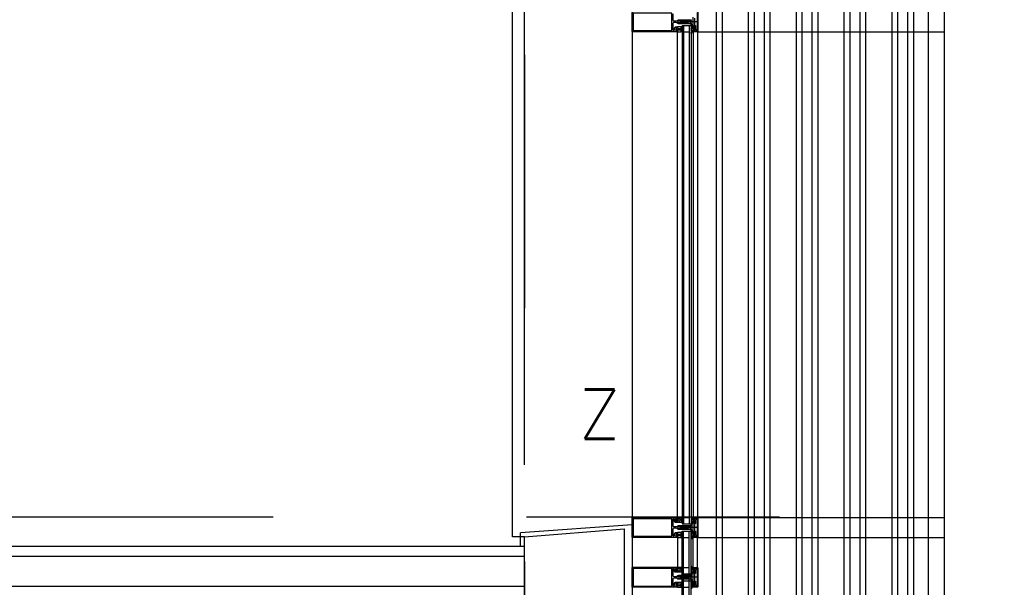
# Model space of a CAD drawing. Header units: millimetres. Extents: x -3528 to 122524, y -34406 to 25397.
# Tile 12 of 16: x 112860 to 115328, y -11237 to -9814. Entities that reach past the tile are written whole.
import ezdxf

# ---------------------------------------------------------------- set-up
doc = ezdxf.new("R2010")
doc.units = ezdxf.units.MM
doc.header["$LTSCALE"] = 100
doc.header["$MEASUREMENT"] = 0
doc.linetypes.add('AUSGEZOGEN', pattern=[0])
doc.linetypes.add('CENTER', pattern=[50.8, 31.75, -6.35, 6.35, -6.35])
doc.layers.get('0').update_dxf_attribs({"linetype": 'CONTINUOUS'})
for name, color, linetype in [('AL21----_BUITENWAND', 3, 'CONTINUOUS'), ('AL22----_BINNENWAND', 2, 'CONTINUOUS'), ('AL31----_BUITENKOZIJN', 1, 'CONTINUOUS'), ('AL42----_PLEISTERWERK', 8, 'CONTINUOUS'), ('AL67----_ZONWERING', 2, 'CONTINUOUS'), ('BL$7----_STRAMIEN', 8, 'CONTINUOUS')]:
    doc.layers.add(name, color=color, linetype=linetype)
doc.styles.add('ROMANS', font='ROMANS.shx', dxfattribs={"width": 0.8})
doc.styles.get("Standard").update_dxf_attribs({"font": 'arial.ttf'})

# ---------------------------------------------------------------- blocks, each defined once
blk = doc.blocks.new('A$C341C5819')
at = {"color": 0, "linetype": 'ByBlock', "lineweight": -2, "style": 'ROMANS'}
blk.add_text('Z', height=247.5, dxfattribs=at).set_placement((-35.4, 0))
blk = doc.blocks.new('204507')
at = {"color": 0, "linetype": 'ByBlock', "lineweight": -2}
blk.add_lwpolyline([(0, 0.15), (0, 9.6), (-0.2, 9.8), (-1.49, 9.8), (-1.96, 9.69), (-4.07, 8.75), (-4.5, 8.8), (-4.59, 8.96), (-3.96, 9.52), (-3.46, 9.68), (-2.7, 9.87), (-2.18, 9.97), (-1.17, 10.08), (-0.67, 10.09), (-0.07, 10.67), (-0.08, 10.81), (-0.63, 10.99), (-1.28, 10.98), (-1.8, 10.95), (-2.32, 10.89), (-4.11, 10.49), (-4.8, 10.24), (-6.58, 10.06), (-7.04, 10.85), (-7.35, 11), (-7.56, 10.85), (-8.04, 10.02), (-8.46, 9.81), (-8.75, 10.02), (-9.24, 10.85), (-9.56, 11), (-9.77, 10.83), (-10.24, 10.02), (-10.68, 9.81), (-10.97, 10.02), (-11.45, 10.85), (-11.76, 11), (-11.97, 10.85), (-12.4, 10.11), (-12.4, 0.15), (-10.4, 0.15), (-9.84, 0.3), (-9.58, 0.2), (-9.5, 0), (-9.5, -1.6), (-10.3, -1.6), (-10.3, -1.9), (-8.87, -3.33), (-8.27, -3.6), (-4.12, -3.6), (-3.51, -3.31), (-2.1, -1.9), (-2.1, -1.600001), (-2.9, -1.600001), (-2.9, 0), (-2.77, 0.25), (-2.56, 0.3), (-2, 0.15), (0, 0.15), (0, 9.6), (-0.2, 9.8), (-1.49, 9.8), (-1.96, 9.69), (-4.07, 8.75), (-4.5, 8.8), (-4.59, 8.96), (-3.96, 9.52), (-3.46, 9.68), (-2.7, 9.87), (-2.18, 9.97), (-1.17, 10.08), (-0.67, 10.09), (-0.07, 10.67), (-0.08, 10.81), (-0.63, 10.99), (-1.28, 10.98), (-1.8, 10.95), (-2.32, 10.89), (-4.11, 10.49), (-4.8, 10.24), (-6.58, 10.06), (-7.04, 10.85), (-7.35, 11), (-7.56, 10.85), (-8.04, 10.02), (-8.46, 9.81), (-8.75, 10.02), (-9.24, 10.85), (-9.56, 11), (-9.77, 10.83), (-10.24, 10.02), (-10.68, 9.81), (-10.97, 10.02), (-11.45, 10.85), (-11.76, 11), (-11.97, 10.85), (-12.4, 10.11), (-12.4, 0.15), (-10.4, 0.15), (-9.84, 0.3), (-9.58, 0.2), (-9.5, 0), (-9.5, -1.6), (-10.3, -1.6), (-10.3, -1.9), (-8.87, -3.33), (-8.27, -3.6), (-4.12, -3.6), (-3.51, -3.31), (-2.1, -1.9), (-2.1, -1.600001), (-2.9, -1.600001), (-2.9, 0), (-2.77, 0.25), (-2.56, 0.3), (-2, 0.15), (0, 0.15)], dxfattribs=at)
for points in [[(-8.45, 3.599999), (-8.45, 6.3), (-7.45, 7.3), (-4.95, 7.3), (-3.95, 6.3), (-3.95, 3.599999), (-4.54, 2.19), (-5.95, 1.6), (-6.45, 1.6), (-7.86, 2.19)], [(-4.2, -0.500001), (-4.2, -2.180001), (-4.67, -2.6), (-7.73, -2.6), (-4.67, -2.6), (-7.73, -2.6), (-8.2, -2.180001), (-8.2, -0.500001), (-8.2, -2.180001), (-8.2, -0.500001), (-7.73, 0), (-4.7, 0)]]:
    blk.add_lwpolyline(points, close=True, dxfattribs=at)
at = {"color": 0, "linetype": 'ByBlock', "lineweight": -2, "flags": 3}
blk.add_attdef('GRUPPE', (0, 0), '', height=1, dxfattribs=at)
blk = doc.blocks.new('204772')
at = {"color": 0, "linetype": 'ByBlock', "lineweight": -2}
for points in [[(0.3, 0.3), (0.29, -1.63), (-0.04, -1.87), (-0.6, -1.72), (-4.88, -1.72), (-5.34, -2.22), (-5.36, -3.57), (-6.35, -4.71), (-6.85, -4.87), (-8.62, -5.22), (-9.12, -5.26), (-9.52, -5.45), (-9.69, -5.87), (-9.61, -6.12), (-9.49, -6.17), (-9.1, -6.16), (-8.37, -6.16), (-7.64, -6.08), (-6.93, -5.94), (-6.23, -5.73), (-5.55, -5.45), (-4.9, -5.12), (-4.28, -4.72), (-3.7, -4.27), (-2.68, -3.63), (-1.5, -4.52), (-1.12, -5.92), (-1.01, -6.07), (-0.84, -6.12), (-0.62, -6.03), (-0.58, -5.98), (-0.03, -5.03), (0, -4.99), (0.16, -4.92), (0.32, -4.98), (0.36, -5.03), (0.93, -6), (0.97, -6.05), (1.15, -6.12), (1.38, -6.03), (1.42, -5.98), (1.97, -5.03), (2, -4.99), (2.16, -4.92), (2.32, -4.98), (2.36, -5.03), (2.93, -6), (2.97, -6.05), (3.15, -6.12), (3.38, -6.03), (3.42, -5.98), (3.97, -5.03), (4, -4.99), (4.16, -4.92), (4.32, -4.98), (4.36, -5.03), (4.93, -6), (4.97, -6.05), (5.16, -6.12), (5.34, -6.07), (5.45, -5.92), (5.83, -4.52), (7.01, -3.63), (8.03, -4.27), (8.61, -4.72), (9.22, -5.12), (9.75, -5.38), (10.73, -5.73), (11.75, -5.98), (12.27, -6.06), (12.79, -6.11), (13.43, -6.16), (13.82, -6.17), (13.94, -6.12), (14.02, -5.87), (13.85, -5.45), (12.14, -5.04), (10.33, -4.52), (10.19, -4.41), (10.15, -4.37), (10.1, -4.33), (9.67, -3.39), (9.66, -1.99), (9.36, -1.7), (7.2, -1.72), (6.64, -1.87), (6.4, -1.8), (6.3, -1.57), (6.3, 0.3), (7.1, 0.3), (7.1, 0.6), (5.69, 1.51), (5, 1.8), (1.53, 1.8), (0.93, 1.53), (-0.5, 0.6), (-0.5, 0.3)], [(2.07, -1.8), (4.5, -1.8), (5, -1.3), (4.99, 0.38), (4.53, 0.8), (2.07, 0.8), (1.61, 0.38), (1.6, -1.3)]]:
    blk.add_lwpolyline(points, close=True, dxfattribs=at)
at = {"color": 0, "linetype": 'ByBlock', "lineweight": -2, "flags": 3}
blk.add_attdef('GRUPPE', (0, 0), '', height=1, dxfattribs=at)
blk = doc.blocks.new('204602')
at = {"color": 0, "linetype": 'ByBlock', "lineweight": -2}
for points in [[(3, 1.8), (3, 16.05), (2.69, 16.88), (1.67, 17.3), (0.87, 16.94), (0.5, 15.91), (0.91, 15.12), (1.36, 14.83), (1.5, 14.53), (1.5, 10.72), (1.21, 10.09), (-1.3, 7.59), (-2.7, 7.59), (-5.21, 10.09), (-5.5, 10.72), (-5.5, 14.53), (-5.36, 14.83), (-4.91, 15.12), (-4.5, 15.91), (-4.86, 16.94), (-5.68, 17.3), (-6.69, 16.88), (-7, 16.05), (-7, 1.8), (-5.06, 1.8), (-4.06, 1.3), (-3.71, 0.3), (-3.76, -0.83), (-3.83, -2.89), (-3.84, -4.46), (-4.02, -4.7), (-3.84, -4.94), (-3.82, -6.44), (-3.74, -8.19), (-3.68, -8.91), (-3.42, -9.54), (-2.63, -10.41), (-2, -10.7), (-1.37, -10.41), (-0.58, -9.54), (-0.32, -8.91), (-0.26, -8.19), (-0.18, -6.44), (-0.16, -4.94), (0.02, -4.7), (-0.16, -4.46), (-0.17, -2.89), (-0.24, -0.83), (-0.29, 0.3), (0.16, 1.41), (1.06, 1.8)], [(-5, 3.6), (-5.5, 4.1), (-5.5, 7.06), (-5.29, 7.47), (-4.96, 7.56), (-4.65, 7.42), (-3.72, 6.49), (-2, 5.79), (-0.28, 6.49), (0.65, 7.42), (1.08, 7.56), (1.5, 7.06), (1.5, 4.1), (1, 3.6), (-0.47, 3.6), (-1.85, 2.81), (-3.53, 3.6)]]:
    blk.add_lwpolyline(points, close=True, dxfattribs=at)
blk.add_lwpolyline([(-3.17, 0.5), (-2, 1.8), (-0.96, 1.09), (-0.76, -0.68), (-0.74, -1.28), (-0.69, -3.06), (-0.69, -4.54), (-0.72, -5.73), (-0.74, -6.33), (-0.75, -6.62), (-0.77, -7.22), (-1.17, -9.12), (-2, -9.5), (-2.83, -9.12), (-3.23, -7.22), (-3.25, -6.62), (-3.26, -6.33), (-3.28, -5.73), (-3.31, -4.54), (-3.31, -3.06), (-3.29, -2.17), (-3.27, -1.57), (-3.26, -1.28), (-3.24, -0.68), (-3.17, 0.5)], dxfattribs=at)
at = {"color": 0, "linetype": 'ByBlock', "lineweight": -2, "flags": 3}
blk.add_attdef('GRUPPE', (0, 0), '', height=1, dxfattribs=at)

msp = doc.modelspace()

# ---------------------------------------------------------------- linework, layer by layer
at = {"layer": 'AL21----_BUITENWAND'}
msp.add_lwpolyline([(114125, -12475), (114125, -11110), (114375, -11090), (114375, -12475)], close=True, dxfattribs=at)
at = {"layer": 'AL22----_BINNENWAND'}
for p, q in [((114125, -11135), (108950, -11135)), ((114125, -11160), (108950, -11160)), ((114125, -11235), (108950, -11235))]:
    msp.add_line(p, q, dxfattribs=at)
at = {"layer": 'AL31----_BUITENKOZIJN', "linetype": 'Continuous'}
for p, q in [((114395, -5050), (114395, -19945.4)), ((114395, -5050), (114395, -19945.4)), ((114560.6, -9818.9), (114513.8, -9818.9)), ((114508.5, -11061.8), (114508.5, -9843.8)), ((114548, -9843.8), (114548, -11061.8)), ((114508.5, -11106.9), (114508.5, -11186.9)), ((114508.5, -11107), (114508.5, -11186.9)), ((114560.6, -11086.9), (114513.8, -11086.9)), ((114548, -11186.9), (114548, -11106.9)), ((114548, -11186.9), (114548, -11107)), ((114560.6, -11211.9), (114513.8, -11211.9))]:
    msp.add_line(p, q, dxfattribs=at)
at = {"layer": 'AL31----_BUITENKOZIJN', "linetype": 'AUSGEZOGEN'}
for p, q in [((114558.7, -9842.1), (114558.7, -9795.7)), ((114560, -9794.9), (114560, -9842.9)), ((114548, -9842.8), (114551.6, -9841.6)), ((114548, -9843.9), (114548, -9842.8)), ((114559, -9843.9), (114548, -9843.9)), ((114551.6, -9841.6), (114553, -9842.4)), ((114553, -9842.4), (114554.5, -9842.4)), ((114554.5, -9842.4), (114554.5, -9842.6)), ((114554.5, -9842.6), (114556, -9842.6)), ((114556, -9842.6), (114556.5, -9842.1)), ((114556.5, -9842.1), (114556.5, -9838.6)), ((114556.5, -9838.6), (114557.3, -9838.6)), ((114557.3, -9838.6), (114557.8, -9839.1)), ((114557.8, -9839.1), (114557.8, -9842.1)), ((114557.8, -9842.1), (114558.3, -9842.6)), ((114558.2, -9842.6), (114558.7, -9842.1)), ((114558.3, -9842.6), (114558.2, -9842.6)), ((114560, -9842.9), (114559, -9843.9)), ((114548, -11062.9), (114548, -11061.9)), ((114548, -11061.9), (114559, -11061.9)), ((114548, -11063), (114548, -11062)), ((114551.6, -11064.1), (114548, -11062.9)), ((114553, -11063.4), (114551.6, -11064.1)), ((114554.5, -11063.4), (114553, -11063.4)), ((114554.5, -11063.5), (114553, -11063.5)), ((114554.5, -11063.2), (114554.5, -11063.4)), ((114556, -11063.2), (114554.5, -11063.2)), ((114554.5, -11063.3), (114554.5, -11063.5)), ((114556, -11063.3), (114554.5, -11063.3)), ((114556.5, -11063.7), (114556, -11063.2)), ((114556.5, -11063.8), (114556, -11063.3)), ((114556.5, -11067.2), (114556.5, -11063.7)), ((114556.5, -11067.3), (114556.5, -11063.8)), ((114557.3, -11067.2), (114556.5, -11067.2)), ((114557.3, -11067.3), (114556.5, -11067.3)), ((114557.8, -11066.7), (114557.3, -11067.2)), ((114557.8, -11066.8), (114557.3, -11067.3)), ((114558.3, -11063.2), (114557.8, -11063.7)), ((114558.3, -11063.3), (114557.8, -11063.8)), ((114557.8, -11063.7), (114557.8, -11066.7)), ((114557.8, -11063.8), (114557.8, -11066.8)), ((114558.2, -11063.2), (114558.3, -11063.2)), ((114558.7, -11063.7), (114558.2, -11063.2)), ((114558.2, -11063.3), (114558.3, -11063.3)), ((114558.7, -11063.8), (114558.2, -11063.3)), ((114558.7, -11110.1), (114558.7, -11063.7)), ((114558.7, -11110.2), (114558.7, -11063.8)), ((114559, -11061.9), (114560, -11062.9)), ((114560, -11062.9), (114560, -11110.9)), ((114560, -11063), (114560, -11111)), ((114556.5, -11110.1), (114556.5, -11106.6)), ((114556.5, -11106.6), (114557.3, -11106.6)), ((114556.5, -11110.2), (114556.5, -11106.7)), ((114556.5, -11106.7), (114557.3, -11106.7)), ((114557.3, -11106.6), (114557.8, -11107.1)), ((114557.3, -11106.7), (114557.8, -11107.2)), ((114557.8, -11107.1), (114557.8, -11110.1)), ((114557.8, -11107.2), (114557.8, -11110.2)), ((114548, -11110.8), (114551.6, -11109.6)), ((114548, -11110.9), (114551.6, -11109.7)), ((114548, -11111.9), (114548, -11110.8)), ((114548, -11112), (114548, -11110.9)), ((114559, -11112), (114548, -11112)), ((114551.6, -11109.6), (114553, -11110.4)), ((114551.6, -11109.7), (114553, -11110.5)), ((114553, -11110.4), (114554.5, -11110.4)), ((114553, -11110.5), (114554.5, -11110.5)), ((114554.5, -11110.4), (114554.5, -11110.6)), ((114554.5, -11110.5), (114554.5, -11110.7)), ((114554.5, -11110.6), (114556, -11110.6)), ((114554.5, -11110.7), (114556, -11110.7)), ((114556, -11110.6), (114556.5, -11110.1)), ((114556, -11110.7), (114556.5, -11110.2)), ((114557.8, -11110.1), (114558.3, -11110.6)), ((114557.8, -11110.2), (114558.3, -11110.7)), ((114558.2, -11110.6), (114558.7, -11110.1)), ((114558.2, -11110.7), (114558.7, -11110.2)), ((114558.3, -11110.6), (114558.2, -11110.6)), ((114558.3, -11110.7), (114558.2, -11110.7)), ((114560, -11110.9), (114559, -11111.9)), ((114560, -11111), (114559, -11112)), ((114548, -11187.9), (114548, -11186.9)), ((114548, -11186.9), (114559, -11186.9)), ((114548, -11188), (114548, -11187)), ((114548, -11187), (114559, -11187)), ((114551.6, -11189.1), (114548, -11187.9)), ((114551.6, -11189.2), (114548, -11188)), ((114553, -11188.4), (114551.6, -11189.1)), ((114553, -11188.5), (114551.6, -11189.2)), ((114554.5, -11188.4), (114553, -11188.4)), ((114554.5, -11188.5), (114553, -11188.5)), ((114554.5, -11188.2), (114554.5, -11188.4)), ((114556, -11188.2), (114554.5, -11188.2)), ((114554.5, -11188.3), (114554.5, -11188.5)), ((114556, -11188.3), (114554.5, -11188.3)), ((114556.5, -11188.7), (114556, -11188.2)), ((114556.5, -11188.8), (114556, -11188.3)), ((114556.5, -11192.2), (114556.5, -11188.7)), ((114556.5, -11192.3), (114556.5, -11188.8)), ((114557.3, -11192.2), (114556.5, -11192.2)), ((114557.3, -11192.3), (114556.5, -11192.3)), ((114557.8, -11191.7), (114557.3, -11192.2)), ((114557.8, -11191.8), (114557.3, -11192.3)), ((114558.3, -11188.2), (114557.8, -11188.7)), ((114558.3, -11188.3), (114557.8, -11188.8)), ((114557.8, -11188.7), (114557.8, -11191.7)), ((114557.8, -11188.8), (114557.8, -11191.8)), ((114558.2, -11188.2), (114558.3, -11188.2)), ((114558.7, -11188.7), (114558.2, -11188.2)), ((114558.2, -11188.3), (114558.3, -11188.3)), ((114558.7, -11188.8), (114558.2, -11188.3)), ((114558.7, -11235.1), (114558.7, -11188.7)), ((114558.7, -11235.2), (114558.7, -11188.8)), ((114559, -11186.9), (114560, -11187.9)), ((114559, -11187), (114560, -11188)), ((114560, -11187.9), (114560, -11235.9)), ((114560, -11188), (114560, -11236)), ((114548, -11235.8), (114551.6, -11234.6)), ((114548, -11235.9), (114551.6, -11234.7)), ((114548, -11236.9), (114548, -11235.8)), ((114548, -11237), (114548, -11235.9)), ((114559, -11236.9), (114548, -11236.9)), ((114559, -11237), (114548, -11237)), ((114551.6, -11234.6), (114553, -11235.4)), ((114551.6, -11234.7), (114553, -11235.5)), ((114553, -11235.4), (114554.5, -11235.4)), ((114553, -11235.5), (114554.5, -11235.5)), ((114554.5, -11235.4), (114554.5, -11235.6)), ((114554.5, -11235.5), (114554.5, -11235.7)), ((114554.5, -11235.6), (114556, -11235.6)), ((114554.5, -11235.7), (114556, -11235.7)), ((114556, -11235.6), (114556.5, -11235.1)), ((114556, -11235.7), (114556.5, -11235.2)), ((114556.5, -11235.1), (114556.5, -11231.6)), ((114556.5, -11231.6), (114557.3, -11231.6)), ((114556.5, -11235.2), (114556.5, -11231.7)), ((114556.5, -11231.7), (114557.3, -11231.7)), ((114557.3, -11231.6), (114557.8, -11232.1)), ((114557.3, -11231.7), (114557.8, -11232.2)), ((114557.8, -11232.1), (114557.8, -11235.1)), ((114557.8, -11232.2), (114557.8, -11235.2)), ((114557.8, -11235.1), (114558.3, -11235.6)), ((114557.8, -11235.2), (114558.3, -11235.7)), ((114558.2, -11235.6), (114558.7, -11235.1)), ((114558.2, -11235.7), (114558.7, -11235.2)), ((114558.3, -11235.6), (114558.2, -11235.6)), ((114558.3, -11235.7), (114558.2, -11235.7)), ((114560, -11235.9), (114559, -11236.9)), ((114560, -11236), (114559, -11237))]:
    msp.add_line(p, q, dxfattribs=at)
at = {"layer": 'AL31----_BUITENKOZIJN'}
for p, q in [((114520.3, -9827.8), (114543.3, -9827.8)), ((114520.3, -9827.8), (114520.3, -11077.9)), ((114524.3, -9827.8), (114524.3, -11077.9)), ((114524.3, -9843.8), (114538.3, -9843.8)), ((114538.3, -9827.8), (114538.3, -11077.9)), ((114543.3, -9827.8), (114543.3, -11077.9)), ((114520.2, -11077.9), (114543.3, -11077.9)), ((114524.3, -11061.9), (114538.3, -11061.9)), ((114520.2, -11202.9), (114520.3, -11095.8)), ((114520.3, -11095.8), (114543.3, -11095.8)), ((114524.2, -11203), (114524.2, -11095.8)), ((114524.2, -11203), (114524.2, -11095.8)), ((114538.2, -11203), (114538.2, -11095.8)), ((114538.2, -11203), (114538.2, -11095.8)), ((114543.2, -11203), (114543.3, -11095.8)), ((114543.2, -11203), (114543.2, -11095.8)), ((114125, -11110), (114095, -11110)), ((114524.3, -11111.8), (114538.3, -11111.8)), ((114524.3, -11111.8), (114538.3, -11111.8)), ((114520.2, -11202.9), (114543.3, -11202.9)), ((114520.3, -12476), (114520.3, -11203.7)), ((114524.3, -11186.9), (114538.3, -11186.9)), ((114524.3, -11187), (114538.3, -11187)), ((114524.3, -12476), (114524.3, -11203.7)), ((114538.3, -12476), (114538.3, -11203.7)), ((114543.3, -12476), (114543.3, -11203.7)), ((114520.3, -11220.8), (114543.3, -11220.8)), ((114520.3, -11220.8), (114543.3, -11220.8)), ((114524.3, -11236.8), (114538.3, -11236.8)), ((114524.3, -11236.8), (114538.3, -11236.8))]:
    msp.add_line(p, q, dxfattribs=at)
for points in [[(114095, -11110), (114095, -5865.1)], [(114125, -10930.1), (114125, -5865.2)]]:
    msp.add_lwpolyline(points, dxfattribs=at)
at = {"layer": 'AL31----_BUITENKOZIJN', "linetype": 'AUSGEZOGEN'}
for points in [[(114395, -9842.5), (114395, -9795.3)], [(114398, -9840.7), (114494.4, -9840.7), (114494.4, -9796.9), (114398, -9796.9), (114398, -9840.7)], [(114497.5, -9798.8), (114497.5, -9814.8), (114498.2, -9816.4), (114499.5, -9816.8), (114505.3, -9816.8), (114506.8, -9816.4), (114510.1, -9814.5), (114511.3, -9814), (114512.6, -9813.8), (114526.6, -9813.8), (114527.9, -9814.9), (114526.9, -9816.3), (114526.6, -9816.8), (114525.4, -9816.8), (114525.1, -9816.3), (114524.8, -9816.8), (114523.6, -9816.8), (114523.3, -9816.3), (114523, -9816.8), (114521.8, -9816.8), (114521.5, -9816.3), (114521.5, -9816.3), (114521.2, -9816.8), (114520, -9816.8), (114519.7, -9816.3), (114519.4, -9816.8), (114518.2, -9816.8), (114517.9, -9816.3), (114517.6, -9816.8), (114516.4, -9816.8), (114516.1, -9816.3)], [(114516.1, -9816.3), (114515.8, -9816.8), (114514.6, -9816.8), (114514.3, -9816.3), (114514, -9816.8), (114512.8, -9816.8), (114512.5, -9816.3), (114512.2, -9816.8), (114512, -9816.8), (114510.1, -9818), (114509.6, -9818.8), (114510.1, -9819.7), (114512, -9820.8), (114513.1, -9820.8), (114513.4, -9821.3), (114513.7, -9820.8), (114514.9, -9820.8), (114515.2, -9821.3), (114515.5, -9820.8), (114516.7, -9820.8), (114517, -9821.3), (114517.3, -9820.8), (114518.5, -9820.8), (114518.8, -9821.3), (114519.1, -9820.8), (114520.3, -9820.8), (114520.6, -9821.3), (114520.9, -9820.8), (114522.1, -9820.8), (114522.4, -9821.3), (114522.7, -9820.8), (114523.9, -9820.8), (114524.2, -9821.3), (114524.5, -9820.8), (114525.7, -9820.8), (114526, -9821.3), (114526.6, -9821.3), (114527.9, -9822.6), (114526.6, -9823.8), (114512.6, -9823.8), (114511.3, -9823.7), (114510.1, -9823.2), (114506.8, -9821.2), (114505.3, -9820.8), (114499.5, -9820.8), (114498, -9821.5), (114497.5, -9822.8), (114497.5, -9838.7), (114498.1, -9840.1), (114499.5, -9840.7), (114499.4, -9840.7), (114500.7, -9840.2), (114501.4, -9838.9), (114501.4, -9835.1), (114501.5, -9834.7), (114503.1, -9831.9), (114504, -9831.4), (114507.9, -9831.4), (114508.4, -9831.9), (114508.4, -9833.3), (114507.6, -9834.1), (114507.1, -9834.1), (114507.1, -9832.9), (114504.4, -9832.9), (114504.4, -9837.4), (114504.2, -9837.6), (114504.4, -9837.9), (114504.4, -9842.3), (114507.1, -9842.3), (114507.1, -9841.1), (114507.6, -9841.1), (114508.4, -9841.9), (114508.4, -9843.8), (114396.5, -9843.8), (114395.5, -9843.4), (114395, -9842.5)], [(114551.2, -9810.1), (114551.2, -9813.6), (114551.2, -9813.8), (114551.2, -9813.9), (114551.2, -9814.1), (114551.2, -9827.7), (114551.7, -9828.2), (114552.5, -9828.2), (114553.6, -9828.6), (114554, -9829.7), (114554, -9838.4), (114554.5, -9838.9), (114555, -9838.9), (114555.3, -9839), (114555.5, -9839.4), (114555.3, -9839.8), (114553.7, -9840.7), (114554.8, -9841.2), (114553.2, -9842.3), (114552.7, -9842.2), (114552.3, -9841.5), (114551.9, -9841.4), (114551.8, -9841.4), (114548, -9842.4), (114548, -9839.2), (114548.8, -9838.4), (114549.4, -9838.4), (114549.4, -9839.6), (114551, -9839.6), (114552, -9838.6), (114552, -9830.2), (114549.4, -9830.2), (114549.4, -9831.4), (114548.8, -9831.4), (114548, -9830.6), (114548, -9807.2)], [(114395, -11110.5), (114395, -11063.3), (114395.4, -11062.3), (114396.5, -11061.8), (114508.4, -11061.8), (114508.4, -11063.7), (114507.6, -11064.5), (114507.1, -11064.5), (114507.1, -11063.3), (114504.4, -11063.3), (114504.4, -11067.8), (114504.2, -11068), (114504.4, -11068.3), (114504.4, -11072.7), (114507.1, -11072.7), (114507.1, -11071.5), (114507.6, -11071.5), (114508.4, -11072.3), (114508.4, -11073.7), (114507.9, -11074.2), (114504, -11074.2), (114503.1, -11073.8), (114501.5, -11071), (114501.4, -11070.6), (114501.4, -11066.9), (114500.8, -11065.5), (114499.5, -11064.9), (114499.5, -11064.9), (114498.1, -11065.5), (114497.5, -11066.8), (114497.5, -11082.8), (114498.2, -11084.4), (114499.5, -11084.8), (114505.3, -11084.8), (114506.8, -11084.4), (114510.1, -11082.5), (114511.3, -11082), (114512.6, -11081.8), (114526.6, -11081.8), (114527.9, -11082.9), (114526.9, -11084.3), (114526.6, -11084.8), (114525.4, -11084.8), (114525.1, -11084.3), (114524.8, -11084.8), (114523.6, -11084.8), (114523.3, -11084.3), (114523, -11084.8), (114521.8, -11084.8), (114521.5, -11084.3), (114521.5, -11084.3), (114521.2, -11084.8), (114520, -11084.8), (114519.7, -11084.3), (114519.4, -11084.8), (114518.2, -11084.8), (114517.9, -11084.3), (114517.6, -11084.8), (114516.4, -11084.8), (114516.1, -11084.3)], [(114398, -11108.7), (114494.4, -11108.7), (114494.4, -11064.9), (114398, -11064.9), (114398, -11108.7)], [(114516.1, -11084.3), (114515.8, -11084.8), (114514.6, -11084.8), (114514.3, -11084.3), (114514, -11084.8), (114512.8, -11084.8), (114512.5, -11084.3), (114512.2, -11084.8), (114512, -11084.8), (114510.1, -11086), (114509.6, -11086.8), (114510.1, -11087.7), (114512, -11088.8), (114513.1, -11088.8), (114513.4, -11089.3), (114513.7, -11088.8), (114514.9, -11088.8), (114515.2, -11089.3), (114515.5, -11088.8), (114516.7, -11088.8), (114517, -11089.3), (114517.3, -11088.8), (114518.5, -11088.8), (114518.8, -11089.3), (114519.1, -11088.8), (114520.3, -11088.8), (114520.6, -11089.3), (114520.9, -11088.8), (114522.1, -11088.8), (114522.4, -11089.3), (114522.7, -11088.8), (114523.9, -11088.8), (114524.2, -11089.3), (114524.5, -11088.8), (114525.7, -11088.8), (114526, -11089.3), (114526.6, -11089.3), (114527.9, -11090.6), (114526.6, -11091.8), (114512.6, -11091.8), (114511.3, -11091.7), (114510.1, -11091.2), (114506.8, -11089.2), (114505.3, -11088.8), (114499.5, -11088.8), (114498, -11089.5), (114497.5, -11090.8), (114497.5, -11106.7), (114498.1, -11108.1), (114499.5, -11108.7), (114499.4, -11108.7), (114500.7, -11108.2), (114501.4, -11106.9), (114501.4, -11103.1), (114501.5, -11102.7), (114503.1, -11099.9), (114504, -11099.4), (114507.9, -11099.4), (114508.4, -11099.9), (114508.4, -11101.3), (114507.6, -11102.1), (114507.1, -11102.1), (114507.1, -11100.9), (114504.4, -11100.9), (114504.4, -11105.4), (114504.2, -11105.6), (114504.4, -11105.9), (114504.4, -11110.3), (114507.1, -11110.3), (114507.1, -11109.1), (114507.6, -11109.1), (114508.4, -11109.9), (114508.4, -11111.8), (114396.5, -11111.8), (114395.5, -11111.4), (114395, -11110.5)], [(114395, -11235.5), (114395, -11188.3), (114395.4, -11187.3), (114396.5, -11186.8), (114508.4, -11186.8), (114508.4, -11188.7), (114507.6, -11189.5), (114507.1, -11189.5), (114507.1, -11188.3), (114504.4, -11188.3), (114504.4, -11192.8), (114504.2, -11193), (114504.4, -11193.3), (114504.4, -11197.7), (114507.1, -11197.7), (114507.1, -11196.5), (114507.6, -11196.5), (114508.4, -11197.3), (114508.4, -11198.7), (114507.9, -11199.2), (114504, -11199.2), (114503.1, -11198.8), (114501.5, -11196), (114501.4, -11195.6), (114501.4, -11191.9), (114500.8, -11190.5), (114499.5, -11189.9), (114499.5, -11189.9), (114498.1, -11190.5), (114497.5, -11191.8), (114497.5, -11207.8), (114498.2, -11209.4), (114499.5, -11209.8), (114505.3, -11209.8), (114506.8, -11209.4), (114510.1, -11207.5), (114511.3, -11207), (114512.6, -11206.8), (114526.6, -11206.8), (114527.9, -11207.9), (114526.9, -11209.3), (114526.6, -11209.8), (114525.4, -11209.8), (114525.1, -11209.3), (114524.8, -11209.8), (114523.6, -11209.8), (114523.3, -11209.3), (114523, -11209.8), (114521.8, -11209.8), (114521.5, -11209.3), (114521.5, -11209.3), (114521.2, -11209.8), (114520, -11209.8), (114519.7, -11209.3), (114519.4, -11209.8), (114518.2, -11209.8), (114517.9, -11209.3), (114517.6, -11209.8), (114516.4, -11209.8), (114516.1, -11209.3)], [(114395, -11235.6), (114395, -11188.4), (114395.4, -11187.4), (114396.5, -11186.9), (114508.4, -11186.9), (114508.4, -11188.8), (114507.6, -11189.6), (114507.1, -11189.6), (114507.1, -11188.4), (114504.4, -11188.4), (114504.4, -11192.9), (114504.2, -11193.1), (114504.4, -11193.4), (114504.4, -11197.8), (114507.1, -11197.8), (114507.1, -11196.6), (114507.6, -11196.6), (114508.4, -11197.4), (114508.4, -11198.8), (114507.9, -11199.3), (114504, -11199.3), (114503.1, -11198.9), (114501.5, -11196.1), (114501.4, -11195.6), (114501.4, -11192), (114500.8, -11190.6), (114499.5, -11190), (114499.5, -11190), (114498.1, -11190.6), (114497.5, -11191.9), (114497.5, -11207.9), (114498.2, -11209.4), (114499.5, -11209.9), (114505.3, -11209.9), (114506.8, -11209.5), (114510.1, -11207.6), (114511.3, -11207.1), (114512.6, -11206.9), (114526.6, -11206.9), (114527.9, -11208), (114526.9, -11209.4), (114526.6, -11209.9), (114525.4, -11209.9), (114525.1, -11209.4), (114524.8, -11209.9), (114523.6, -11209.9), (114523.3, -11209.4), (114523, -11209.9), (114521.8, -11209.9), (114521.5, -11209.4), (114521.5, -11209.4), (114521.2, -11209.9), (114520, -11209.9), (114519.7, -11209.4), (114519.4, -11209.9), (114518.2, -11209.9), (114517.9, -11209.4), (114517.6, -11209.9), (114516.4, -11209.9), (114516.1, -11209.4)], [(114398, -11233.7), (114494.4, -11233.7), (114494.4, -11189.9), (114398, -11189.9), (114398, -11233.7)], [(114516.1, -11209.3), (114515.8, -11209.8), (114514.6, -11209.8), (114514.3, -11209.3), (114514, -11209.8), (114512.8, -11209.8), (114512.5, -11209.3), (114512.2, -11209.8), (114512, -11209.8), (114510.1, -11211), (114509.6, -11211.8), (114510.1, -11212.7), (114512, -11213.8), (114513.1, -11213.8), (114513.4, -11214.3), (114513.7, -11213.8), (114514.9, -11213.8), (114515.2, -11214.3), (114515.5, -11213.8), (114516.7, -11213.8), (114517, -11214.3), (114517.3, -11213.8), (114518.5, -11213.8), (114518.8, -11214.3), (114519.1, -11213.8), (114520.3, -11213.8), (114520.6, -11214.3), (114520.9, -11213.8), (114522.1, -11213.8), (114522.4, -11214.3), (114522.7, -11213.8), (114523.9, -11213.8), (114524.2, -11214.3), (114524.5, -11213.8), (114525.7, -11213.8), (114526, -11214.3), (114526.6, -11214.3), (114527.9, -11215.6), (114526.6, -11216.8), (114512.6, -11216.8), (114511.3, -11216.7), (114510.1, -11216.2), (114506.8, -11214.2), (114505.3, -11213.8), (114499.5, -11213.8), (114498, -11214.5), (114497.5, -11215.8), (114497.5, -11231.7), (114498.1, -11233.1), (114499.5, -11233.7), (114499.4, -11233.7), (114500.7, -11233.2), (114501.4, -11231.9), (114501.4, -11228.1), (114501.5, -11227.7), (114503.1, -11224.9), (114504, -11224.4), (114507.9, -11224.4), (114508.4, -11224.9), (114508.4, -11226.3), (114507.6, -11227.1), (114507.1, -11227.1), (114507.1, -11225.9), (114504.4, -11225.9), (114504.4, -11230.4), (114504.2, -11230.6), (114504.4, -11230.9), (114504.4, -11235.3), (114507.1, -11235.3), (114507.1, -11234.1), (114507.6, -11234.1), (114508.4, -11234.9), (114508.4, -11236.8), (114396.5, -11236.8), (114395.5, -11236.4), (114395, -11235.5)]]:
    msp.add_lwpolyline(points, dxfattribs=at)
for points in [[(114547.6, -9836.3), (114547.6, -9833.9), (114548.1, -9833.4), (114549.8, -9833.4), (114550.2, -9833.8), (114550.2, -9836.3), (114549.8, -9836.8), (114548.1, -9836.8)], [(114548, -11110.4), (114548, -11107.2), (114548.8, -11106.4), (114549.4, -11106.4), (114549.4, -11107.6), (114551, -11107.6), (114552, -11106.6), (114552, -11098.2), (114549.4, -11098.2), (114549.4, -11099.4), (114548.8, -11099.4), (114548, -11098.6), (114548, -11075.2), (114548.8, -11074.4), (114549.4, -11074.4), (114549.4, -11075.6), (114552, -11075.6), (114552, -11067.2), (114551, -11066.2), (114549.4, -11066.2), (114549.4, -11067.4), (114548.8, -11067.4), (114548, -11066.6), (114548, -11063.4), (114551.8, -11064.4), (114551.9, -11064.4), (114552.3, -11064.3), (114552.7, -11063.6), (114553.1, -11063.4), (114554.7, -11064.4), (114553.7, -11065.1), (114555.4, -11066), (114555.5, -11066.4), (114555.4, -11066.7), (114555, -11066.9), (114554.5, -11066.9), (114554, -11067.4), (114554, -11076.1), (114553.6, -11077.1), (114552.5, -11077.6), (114551.7, -11077.6), (114551.2, -11078.1), (114551.2, -11081.6), (114551.2, -11081.8), (114551.2, -11081.9), (114551.2, -11082.1), (114551.2, -11095.7), (114551.7, -11096.2), (114552.5, -11096.2), (114553.6, -11096.6), (114554, -11097.7), (114554, -11106.4), (114554.5, -11106.9), (114555, -11106.9), (114555.3, -11107), (114555.5, -11107.4), (114555.3, -11107.8), (114553.7, -11108.7), (114554.8, -11109.2), (114553.2, -11110.3), (114552.7, -11110.2), (114552.3, -11109.5), (114551.9, -11109.4), (114551.8, -11109.4)], [(114548, -11110.5), (114548, -11107.3), (114548.8, -11106.5), (114549.4, -11106.5), (114549.4, -11107.7), (114551, -11107.7), (114552, -11106.7), (114552, -11098.3), (114549.4, -11098.3), (114549.4, -11099.5), (114548.8, -11099.5), (114548, -11098.7), (114548, -11075.3), (114548.8, -11074.5), (114549.4, -11074.5), (114549.4, -11075.7), (114552, -11075.7), (114552, -11067.3), (114551, -11066.3), (114549.4, -11066.3), (114549.4, -11067.5), (114548.8, -11067.5), (114548, -11066.7), (114548, -11063.5), (114551.8, -11064.5), (114551.9, -11064.5), (114552.3, -11064.3), (114552.7, -11063.7), (114553.1, -11063.5), (114554.7, -11064.5), (114553.7, -11065.2), (114555.4, -11066.1), (114555.5, -11066.5), (114555.4, -11066.8), (114555, -11067), (114554.5, -11067), (114554, -11067.5), (114554, -11076.2), (114553.6, -11077.2), (114552.5, -11077.7), (114551.7, -11077.7), (114551.2, -11078.2), (114551.2, -11081.7), (114551.2, -11081.9), (114551.2, -11082), (114551.2, -11082.2), (114551.2, -11095.8), (114551.7, -11096.3), (114552.5, -11096.3), (114553.6, -11096.7), (114554, -11097.8), (114554, -11106.5), (114554.5, -11107), (114555, -11107), (114555.3, -11107.1), (114555.5, -11107.5), (114555.3, -11107.9), (114553.7, -11108.8), (114554.8, -11109.3), (114553.2, -11110.4), (114552.7, -11110.2), (114552.3, -11109.6), (114551.9, -11109.4), (114551.8, -11109.5)], [(114547.6, -11104.3), (114547.6, -11101.9), (114548.1, -11101.4), (114549.8, -11101.4), (114550.2, -11101.8), (114550.2, -11104.3), (114549.8, -11104.8), (114548.1, -11104.8)], [(114547.6, -11104.4), (114547.6, -11102), (114548.1, -11101.5), (114549.8, -11101.5), (114550.2, -11101.9), (114550.2, -11104.4), (114549.8, -11104.8), (114548.1, -11104.9)], [(114548, -11235.4), (114548, -11232.2), (114548.8, -11231.4), (114549.4, -11231.4), (114549.4, -11232.6), (114551, -11232.6), (114552, -11231.6), (114552, -11223.2), (114549.4, -11223.2), (114549.4, -11224.4), (114548.8, -11224.4), (114548, -11223.6), (114548, -11200.2), (114548.8, -11199.4), (114549.4, -11199.4), (114549.4, -11200.6), (114552, -11200.6), (114552, -11192.2), (114551, -11191.2), (114549.4, -11191.2), (114549.4, -11192.4), (114548.8, -11192.4), (114548, -11191.6), (114548, -11188.4), (114551.8, -11189.4), (114551.9, -11189.4), (114552.3, -11189.3), (114552.7, -11188.6), (114553.1, -11188.4), (114554.7, -11189.4), (114553.7, -11190.1), (114555.4, -11191), (114555.5, -11191.4), (114555.4, -11191.7), (114555, -11191.9), (114554.5, -11191.9), (114554, -11192.4), (114554, -11201.1), (114553.6, -11202.1), (114552.5, -11202.6), (114551.7, -11202.6), (114551.2, -11203.1), (114551.2, -11206.6), (114551.2, -11206.8), (114551.2, -11206.9), (114551.2, -11207.1), (114551.2, -11220.7), (114551.7, -11221.2), (114552.5, -11221.2), (114553.6, -11221.6), (114554, -11222.7), (114554, -11231.4), (114554.5, -11231.9), (114555, -11231.9), (114555.3, -11232), (114555.5, -11232.4), (114555.3, -11232.8), (114553.7, -11233.7), (114554.8, -11234.2), (114553.2, -11235.3), (114552.7, -11235.2), (114552.3, -11234.5), (114551.9, -11234.4), (114551.8, -11234.4)], [(114548, -11235.5), (114548, -11232.3), (114548.8, -11231.5), (114549.4, -11231.5), (114549.4, -11232.7), (114551, -11232.7), (114552, -11231.7), (114552, -11223.3), (114549.4, -11223.3), (114549.4, -11224.5), (114548.8, -11224.5), (114548, -11223.7), (114548, -11200.3), (114548.8, -11199.5), (114549.4, -11199.5), (114549.4, -11200.7), (114552, -11200.7), (114552, -11192.3), (114551, -11191.3), (114549.4, -11191.3), (114549.4, -11192.5), (114548.8, -11192.5), (114548, -11191.7), (114548, -11188.5), (114551.8, -11189.5), (114551.9, -11189.5), (114552.3, -11189.3), (114552.7, -11188.7), (114553.1, -11188.5), (114554.7, -11189.5), (114553.7, -11190.2), (114555.4, -11191.1), (114555.5, -11191.5), (114555.4, -11191.8), (114555, -11192), (114554.5, -11192), (114554, -11192.5), (114554, -11201.2), (114553.6, -11202.2), (114552.5, -11202.7), (114551.7, -11202.7), (114551.2, -11203.2), (114551.2, -11206.7), (114551.2, -11206.9), (114551.2, -11207), (114551.2, -11207.2), (114551.2, -11220.8), (114551.7, -11221.3), (114552.5, -11221.3), (114553.6, -11221.7), (114554, -11222.8), (114554, -11231.5), (114554.5, -11232), (114555, -11232), (114555.3, -11232.1), (114555.5, -11232.5), (114555.3, -11232.9), (114553.7, -11233.8), (114554.8, -11234.3), (114553.2, -11235.4), (114552.7, -11235.2), (114552.3, -11234.6), (114551.9, -11234.4), (114551.8, -11234.5)], [(114547.6, -11229.3), (114547.6, -11226.9), (114548.1, -11226.4), (114549.8, -11226.4), (114550.2, -11226.8), (114550.2, -11229.3), (114549.8, -11229.8), (114548.1, -11229.8)], [(114547.6, -11229.4), (114547.6, -11227), (114548.1, -11226.5), (114549.8, -11226.5), (114550.2, -11226.9), (114550.2, -11229.4), (114549.8, -11229.8), (114548.1, -11229.9)]]:
    msp.add_lwpolyline(points, close=True, dxfattribs=at)
at = {"layer": 'AL31----_BUITENKOZIJN', "linetype": 'Continuous'}
for points in [[(114559, -9843.8), (114559, -11061.8)], [(114559, -11186.9), (114559, -11111.9)], [(114559, -11186.9), (114559, -11111.9)]]:
    msp.add_lwpolyline(points, dxfattribs=at)
at = {"layer": 'AL42----_PLEISTERWERK'}
msp.add_line((114115, -11135), (114115, -11100), dxfattribs=at)
msp.add_lwpolyline([(114395, -11080.4), (114115, -11100)], dxfattribs=at)
at = {"layer": 'AL67----_ZONWERING'}
for p, q in [((114606.6, -19965), (114606.6, -5005)), ((114621.3, -19965), (114621.3, -5005)), ((114687.1, -19965), (114687.1, -5005)), ((114701.6, -19965), (114701.6, -5005)), ((114726.6, -19965), (114726.6, -5005)), ((114741.3, -19965), (114741.3, -5005)), ((114807.1, -19965), (114807.1, -5005)), ((114821.6, -19965), (114821.6, -5005)), ((114846.6, -19965), (114846.6, -5005)), ((114861.3, -19965), (114861.3, -5005)), ((114927.1, -19965), (114927.1, -5005)), ((114941.6, -19965), (114941.6, -5005)), ((114966.6, -19965), (114966.6, -5005)), ((114981.3, -19965), (114981.3, -5005)), ((115047.1, -19965), (115047.1, -5005)), ((115061.6, -19965), (115061.6, -5005)), ((115086.6, -19965), (115086.6, -5005)), ((115101.3, -19965), (115101.3, -5005)), ((115138, -19965), (115138, -5005)), ((115178, -19965), (115178, -5005)), ((115178, -19965), (115178, -5005)), ((114560.6, -9843.9), (115178, -9843.9)), ((114560, -11061.8), (115178, -11061.8)), ((114560.6, -11111.8), (115178, -11111.8))]:
    msp.add_line(p, q, dxfattribs=at)
at = {"layer": 'BL$7----_STRAMIEN', "linetype": 'CENTER'}
for p, q in [((114125, 24388.1), (114125, -24827)), ((90000, -11060.1), (119627.7, -11060.1))]:
    msp.add_line(p, q, dxfattribs=at)

# ---------------------------------------------------------------- block references
at = {"layer": 'AL31----_BUITENKOZIJN', "linetype": 'Continuous', "xscale": -1, "rotation": 270}
for name, p in [('204602', (114526.1, -9816.8)), ('204772', (114549.4, -9838.4)), ('204507', (114508.4, -11061.8)), ('204602', (114526.1, -11084.8)), ('204602', (114526.1, -11084.9)), ('204772', (114549.4, -11106.4)), ('204772', (114549.4, -11106.5)), ('204507', (114508.4, -11186.8)), ('204507', (114508.4, -11186.9)), ('204602', (114526.1, -11209.8)), ('204602', (114526.1, -11209.9)), ('204772', (114549.4, -11231.4)), ('204772', (114549.4, -11231.5))]:
    msp.add_blockref(name, p, dxfattribs=at)
at = {"layer": 'AL31----_BUITENKOZIJN', "linetype": 'Continuous', "rotation": 270}
for name, p in [('204507', (114508.4, -9843.9)), ('204772', (114549.4, -11067.4)), ('204772', (114549.4, -11067.5)), ('204507', (114508.4, -11111.9)), ('204507', (114508.4, -11112)), ('204772', (114549.4, -11192.4)), ('204772', (114549.4, -11192.5)), ('204507', (114508.4, -11236.9)), ('204507', (114508.4, -11237))]:
    msp.add_blockref(name, p, dxfattribs=at)
at = {"layer": 'AL67----_ZONWERING', "xscale": 0.5, "yscale": 0.5, "zscale": 0.5}
msp.add_blockref('A$C341C5819', (114278.7, -10864.5), dxfattribs=at)

doc.saveas('drawing.dxf')
